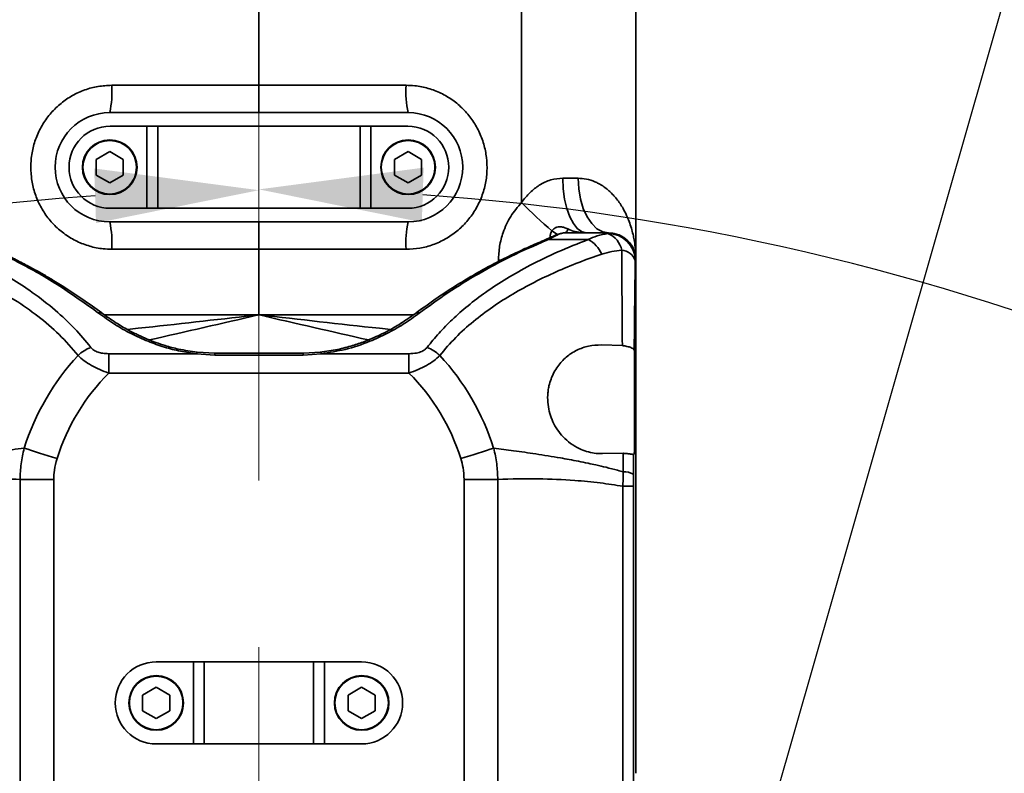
# Model space of a CAD drawing. Header units: millimetres. Extents: x 7702 to 16913, y -3294 to 4428.
# Tile 44 of 88: x 10463 to 10643, y 2411 to 2549. Entities that reach past the tile are written whole.
import ezdxf

# ---------------------------------------------------------------- set-up
doc = ezdxf.new("R2010")
doc.units = ezdxf.units.MM
doc.header["$LTSCALE"] = 6
doc.header["$PDSIZE"] = -1
doc.linetypes.add('CENTERX2', pattern=[20.32, 12.7, -2.54, 2.54, -2.54])
doc.layers.add('中心线', color=4, linetype='CENTERX2', lineweight=20)
doc.layers.add('虚拟位置', color=2, linetype='Continuous')
doc.dimstyles.new('ISO-25', dxfattribs={"dimtxt": 40, "dimasz": 30, "dimexe": 10, "dimexo": 0.625, "dimtad": 1, "dimtoh": 1, "dimdec": 1, "dimtxsty": 'Standard', "dimcen": 2.5, "dimclrd": 1, "dimclre": 1, "dimclrt": 4, "dimadec": 0, "dimazin": 0, "dimtfac": 1, "dimtdec": 1, "dimtmove": 0, "dimatfit": 3, "dimfxl": 1, "dimarcsym": 0})

# ---------------------------------------------------------------- blocks, each defined once
blk = doc.blocks.new('*D19')
at = {"layer": 'Defpoints', "color": 0, "linetype": 'ByBlock', "transparency": 16777216}
for p in [(10507.09, 2890.52), (10071.17, 2699.2), (10417.95, 2508.34), (10507.09, 2076.65), (10507.09, 1976.65)]:
    blk.add_point(p, dxfattribs=at)
at = {"layer": '中心线', "color": 1, "linetype": 'ByBlock', "lineweight": -2, "transparency": 16777216}
blk.add_arc((10507.09, 2076.65), 440.8, 93.9002, 121.0998, dxfattribs=at)
at = {"layer": '中心线', "color": 1, "linetype": 'ByBlock', "transparency": 16777216}
for points in [[(10476.94, 2521.43), (10477.28, 2511.43), (10507.09, 2517.45)], [(10282.13, 2449.9), (10276.68, 2458.28), (10254.26, 2437.73)]]:
    blk.add_solid(points, dxfattribs=at)
at = {"layer": '中心线', "color": 4, "linetype": 'ByBlock', "transparency": 16777216, "insert": (10368.34, 2516.72), "char_height": 40, "attachment_point": 5, "rotation": 17.5}
blk.add_mtext('{\\C3;35°}', dxfattribs=at)
blk = doc.blocks.new('*D20')
at = {"layer": 'Defpoints', "color": 0, "linetype": 'ByBlock', "transparency": 16777216}
for p in [(10507.09, 2890.52), (10860.79, 2339.97), (11255.54, 2208.62), (10507.09, 2076.65), (10507.09, 1976.65)]:
    blk.add_point(p, dxfattribs=at)
at = {"layer": '中心线', "color": 1, "linetype": 'ByBlock', "lineweight": -2, "transparency": 16777216}
blk.add_arc((10507.09, 2076.65), 440.95, 13.8989, 86.1011, dxfattribs=at)
at = {"layer": '中心线', "color": 1, "linetype": 'ByBlock', "transparency": 16777216}
for points in [[(10536.9, 2511.58), (10537.24, 2521.58), (10507.09, 2517.6)], [(10940.02, 2183.6), (10930.24, 2181.53), (10941.34, 2153.22)]]:
    blk.add_solid(points, dxfattribs=at)
at = {"layer": '中心线', "color": 4, "linetype": 'ByBlock', "transparency": 16777216, "insert": (10803.79, 2430.24), "char_height": 40, "attachment_point": 5, "rotation": 320}
blk.add_mtext('{\\C3;80°}', dxfattribs=at)
blk = doc.blocks.new('*D24')
at = {"layer": 'Defpoints', "color": 0, "linetype": 'ByBlock', "transparency": 16777216}
for p in [(10507.09, 2890.52), (10716.59, 2807.2), (10619.11, 2671.33), (10507.09, 2076.65), (10507.09, 1976.65)]:
    blk.add_point(p, dxfattribs=at)
at = {"layer": '中心线', "color": 1, "linetype": 'ByBlock', "lineweight": -2, "transparency": 16777216}
blk.add_arc((10507.09, 2076.65), 605.14, 76.83925, 87.15925, dxfattribs=at)
at = {"layer": '中心线', "color": 1, "linetype": 'ByBlock', "transparency": 16777216}
for points in [[(10536.96, 2676.05), (10537.21, 2686.04), (10507.09, 2681.79)], [(10646.13, 2670.73), (10643.61, 2661.05), (10673.91, 2658.34)]]:
    blk.add_solid(points, dxfattribs=at)
at = {"layer": '中心线', "color": 4, "linetype": 'ByBlock', "transparency": 16777216, "insert": (10594.19, 2696.32), "char_height": 40, "attachment_point": 5, "rotation": 351.9993}
blk.add_mtext('{\\C3;16°}', dxfattribs=at)
blk = doc.blocks.new('*D25')
at = {"layer": 'Defpoints', "color": 0, "transparency": 16777216}
for p in [(10757.15, 2948.88), (10071.17, 2699.2), (10071.17, 2699.2), (10213.51, 2649.26), (10638.49, 2239.8)]:
    blk.add_point(p, dxfattribs=at)
at = {"layer": '中心线', "color": 1, "lineweight": -2, "transparency": 16777216}
blk.add_arc((10071.17, 2699.2), 150.84, 332.4139, 8.5861, dxfattribs=at)
at = {"layer": '中心线', "color": 1, "transparency": 16777216}
for points in [[(10215.48, 2720.49), (10225.17, 2722.96), (10212.92, 2750.79)], [(10209.05, 2626.61), (10200.69, 2632.09), (10188.4, 2604.27)]]:
    blk.add_solid(points, dxfattribs=at)
at = {"layer": '中心线', "color": 4, "transparency": 16777216, "insert": (10199.61, 2677.71), "char_height": 40, "attachment_point": 5, "rotation": 80.5}
blk.add_mtext('{\\C3;59°}', dxfattribs=at)
blk = doc.blocks.new('*D26')
at = {"layer": 'Defpoints', "color": 0, "transparency": 16777216}
for p in [(10716.59, 2807.2), (10716.59, 2807.2), (10667.52, 2546.67), (10507.09, 2076.65), (10716.58, 2077.2)]:
    blk.add_point(p, dxfattribs=at)
at = {"layer": '中心线', "color": 1, "lineweight": -2, "transparency": 16777216}
for start, end in [(241.0247, 247.5116), (253.9985, 269.9985), (276.4854, 282.9724)]:
    blk.add_arc((10716.59, 2807.2), 265.12, start, end, dxfattribs=at)
at = {"layer": '中心线', "color": 1, "transparency": 16777216}
for points in [[(10616.84, 2566.97), (10613.54, 2557.52), (10643.51, 2552.36)], [(10746.82, 2538.79), (10746.26, 2548.77), (10716.59, 2542.08)]]:
    blk.add_solid(points, dxfattribs=at)
at = {"layer": '中心线', "color": 4, "transparency": 16777216, "insert": (10682.56, 2565.09), "char_height": 40, "attachment_point": 5, "rotation": 351.9985}
blk.add_mtext('{\\C3;16°}', dxfattribs=at)

msp = doc.modelspace()

# ---------------------------------------------------------------- linework, layer by layer
at = {"color": 7, "linetype": 'Continuous', "lineweight": 35, "ltscale": 2}
for p, q in [((10507.09, 2579.65), (10507.09, 2536.65)), ((10576.09, 2579.63), (10576.09, 2504.65)), ((10507.09, 2536.65), (10507.09, 2531.65)), ((10534.39, 2531.65), (10479.79, 2531.65)), ((10486.59, 2529.15), (10479.84, 2529.15)), ((10486.59, 2514.15), (10486.59, 2529.15)), ((10486.59, 2529.15), (10488.59, 2529.15)), ((10488.59, 2514.15), (10488.59, 2529.15)), ((10525.59, 2529.15), (10488.59, 2529.15)), ((10525.59, 2514.15), (10525.59, 2529.15)), ((10525.59, 2529.15), (10527.59, 2529.15)), ((10527.59, 2529.15), (10527.59, 2514.15)), ((10534.34, 2529.15), (10527.59, 2529.15)), ((10479.79, 2524.51), (10477.31, 2523.08)), ((10482.27, 2523.08), (10479.79, 2524.51)), ((10534.39, 2524.51), (10531.91, 2523.08)), ((10536.87, 2523.08), (10534.39, 2524.51)), ((10477.31, 2523.08), (10477.31, 2520.22)), ((10482.27, 2520.22), (10482.27, 2523.08)), ((10531.91, 2523.08), (10531.91, 2520.22)), ((10536.87, 2520.22), (10536.87, 2523.08)), ((10477.31, 2520.22), (10479.79, 2518.79)), ((10479.79, 2518.79), (10482.27, 2520.22)), ((10531.91, 2520.22), (10534.39, 2518.79)), ((10534.39, 2518.79), (10536.87, 2520.22)), ((10486.59, 2514.15), (10479.84, 2514.15)), ((10488.59, 2514.15), (10486.59, 2514.15)), ((10525.59, 2514.15), (10488.59, 2514.15)), ((10527.59, 2514.15), (10525.59, 2514.15)), ((10534.34, 2514.15), (10527.59, 2514.15)), ((10479.79, 2511.65), (10534.39, 2511.65)), ((10507.09, 2511.65), (10507.09, 2506.65)), ((10559.59, 2508.41), (10559.22, 2508.25)), ((10559.98, 2508.41), (10567.35, 2508.41)), ((10562.85, 2509.65), (10570.99, 2509.65)), ((10563.04, 2509.65), (10562.85, 2509.65)), ((10563.09, 2509.65), (10563.04, 2509.65)), ((10571.09, 2509.65), (10567.09, 2509.65)), ((10571.77, 2509.59), (10570.99, 2509.65)), ((10571.09, 2509.65), (10570.99, 2509.65)), ((10571.88, 2509.57), (10570.99, 2509.64)), ((10571.09, 2509.65), (10571.09, 2509.65)), ((10507.09, 2506.65), (10507.09, 2494.65)), ((10576.09, 2504.65), (10575.99, 2504.65)), ((10576.09, 2410.77), (10576.09, 2504.65)), ((10569.77, 2489.14), (10573.6, 2489.03)), ((10479.63, 2487.54), (10479.63, 2484)), ((10479.63, 2487.54), (10495.68, 2487.54)), ((10499, 2487.3), (10495.68, 2487.54)), ((10499.02, 2487.64), (10495.78, 2487.83)), ((10515.18, 2487.64), (10499, 2487.64)), ((10515.18, 2487.3), (10499, 2487.3)), ((10518.4, 2487.83), (10515.18, 2487.64)), ((10518.5, 2487.54), (10515.18, 2487.3)), ((10518.5, 2487.54), (10534.55, 2487.54)), ((10534.55, 2487.54), (10534.55, 2484)), ((10575.77, 2488.16), (10575.83, 2488.1)), ((10575.83, 2488.1), (10575.83, 2472.63)), ((10479.63, 2484), (10534.55, 2484)), ((10573.73, 2469.32), (10569.95, 2469.26)), ((10575.76, 2469.14), (10575.63, 2469.01)), ((10469.55, 2464.55), (10463.37, 2464.55)), ((10463.37, 2464.55), (10463.37, 2382.74)), ((10469.55, 2464.55), (10469.55, 2382.74)), ((10544.63, 2382.74), (10544.63, 2464.55)), ((10544.63, 2464.55), (10550.81, 2464.55)), ((10550.81, 2382.74), (10550.81, 2464.55)), ((10573.71, 2463.29), (10573.71, 2384)), ((10575.62, 2463.29), (10573.71, 2463.29)), ((10575.62, 2463.29), (10575.62, 2384)), ((10495.09, 2431.15), (10488.29, 2431.15)), ((10495.09, 2416.15), (10495.09, 2431.15)), ((10495.09, 2431.15), (10497.09, 2431.15)), ((10497.09, 2416.15), (10497.09, 2431.15)), ((10517.09, 2431.15), (10497.09, 2431.15)), ((10517.09, 2416.15), (10517.09, 2431.15)), ((10517.09, 2431.15), (10519.09, 2431.15)), ((10519.09, 2431.15), (10519.09, 2416.15)), ((10525.89, 2431.15), (10519.09, 2431.15)), ((10488.29, 2426.51), (10485.81, 2425.08)), ((10490.77, 2425.08), (10488.29, 2426.51)), ((10525.89, 2426.51), (10523.41, 2425.08)), ((10528.37, 2425.08), (10525.89, 2426.51)), ((10485.81, 2425.08), (10485.81, 2422.22)), ((10490.77, 2422.22), (10490.77, 2425.08)), ((10523.41, 2425.08), (10523.41, 2422.22)), ((10528.37, 2422.22), (10528.37, 2425.08)), ((10485.81, 2422.22), (10488.29, 2420.79)), ((10488.29, 2420.79), (10490.77, 2422.22)), ((10523.41, 2422.22), (10525.89, 2420.79)), ((10525.89, 2420.79), (10528.37, 2422.22)), ((10495.09, 2416.15), (10488.29, 2416.15)), ((10497.09, 2416.15), (10495.09, 2416.15)), ((10517.09, 2416.15), (10497.09, 2416.15)), ((10519.09, 2416.15), (10517.09, 2416.15)), ((10525.89, 2416.15), (10519.09, 2416.15))]:
    msp.add_line(p, q, dxfattribs=at)
at = {"color": 8, "linetype": 'Continuous', "lineweight": 35, "ltscale": 2}
for p, q in [((10550.93, 2504.64), (10550.93, 2504.41)), ((10550.93, 2504.64), (10551.38, 2504.64)), ((10499, 2487.3), (10499, 2487.64)), ((10515.18, 2487.3), (10515.18, 2487.64))]:
    msp.add_line(p, q, dxfattribs=at)
at = {"color": 7, "linetype": 'Continuous', "lineweight": 35, "ltscale": 2, "flags": 128}
for points in [[(10555.2, 2579.65), (10555.17, 2543.55), (10555.15, 2515.19)], [(10562.68, 2519.64), (10562.76, 2517.69), (10563.02, 2515.82), (10563.42, 2514.09), (10563.97, 2512.57), (10564.64, 2511.33), (10565.4, 2510.41), (10566.23, 2509.84), (10567.09, 2509.65)], [(10565.5, 2519.64), (10565.61, 2517.69), (10565.93, 2515.82), (10566.45, 2514.09), (10567.14, 2512.57), (10567.99, 2511.33), (10568.95, 2510.41), (10570, 2509.84), (10571.09, 2509.65)], [(10470.14, 2468.35), (10469.33, 2468.61), (10468.52, 2468.86), (10467.73, 2469.11), (10466.95, 2469.36), (10466.2, 2469.6), (10465.47, 2469.83), (10464.78, 2470.05), (10464.13, 2470.25)], [(10544.04, 2468.35), (10544.85, 2468.61), (10545.66, 2468.86), (10546.45, 2469.11), (10547.23, 2469.36), (10547.98, 2469.6), (10548.71, 2469.83), (10549.4, 2470.05), (10550.05, 2470.25)]]:
    msp.add_lwpolyline(points, dxfattribs=at)
at = {"color": 7, "linetype": 'Continuous', "lineweight": 35, "ltscale": 2}
for centre, radius in [((10479.79, 2521.65), 5), ((10479.79, 2521.65), 4.9), ((10534.39, 2521.65), 5), ((10534.39, 2521.65), 4.9), ((10488.29, 2423.65), 5), ((10488.29, 2423.65), 4.9), ((10525.89, 2423.65), 5), ((10525.89, 2423.65), 4.9)]:
    msp.add_circle(centre, radius, dxfattribs=at)
for centre, radius, start, end in [((10462.4, 2535.4), 17.79, 347.8144, 4.0065), ((10551.78, 2535.4), 17.79, 175.9935, 192.1856), ((10479.79, 2521.65), 10, 90, 270), ((10534.39, 2521.65), 10, 270, 90), ((10479.84, 2521.65), 7.5, 90, 180), ((10534.34, 2521.65), 7.5, 0, 90), ((10479.79, 2521.65), 5, 90, 270), ((10479.79, 2521.65), 5, 0, 90), ((10534.39, 2521.65), 5, 90, 270), ((10534.39, 2521.65), 5, 0, 90), ((10479.84, 2521.65), 7.5, 180, 270), ((10534.34, 2521.65), 7.5, 270, 0), ((10618.84, 2578.04), 89.48, 224.6191, 229.4957), ((10462.27, 2507.89), 17.92, 356.0195, 12.1004), ((10551.91, 2507.89), 17.92, 167.8995, 183.9804), ((10562.77, 2510.48), 0.891, 291.2564, 352.2301), ((10564.75, 2503.49), 5.57, 24.1703, 62.2108), ((10569.54, 2505.79), 3.99, 9.619, 69.251), ((10570.96, 2504.53), 5, 0.4525, 90.0025), ((10573.25, 2503.59), 2.88, 19.8514, 85.3789), ((10536.13, 2494.51), 0.553, 55.5643, 121.3559), ((10479.15, 2481.64), 7.6, 111.9011, 132.6488), ((10535.03, 2481.64), 7.6, 47.3512, 68.099), ((10507.09, 2456.65), 45.06, 137.2565, 162.4262), ((10507.09, 2456.65), 45.06, 17.5738, 42.7435), ((10507.09, 2456.65), 38.76, 135.1163, 162.4262), ((10507.09, 2456.65), 38.76, 17.5738, 44.8837), ((10573.93, 2462.46), 3.47, 60.8521, 93.0416), ((10488.29, 2423.65), 7.5, 90, 180), ((10525.89, 2423.65), 7.5, 0, 90), ((10488.29, 2423.65), 5, 90, 270), ((10488.29, 2423.65), 5, 0, 90), ((10525.89, 2423.65), 5, 90, 270), ((10525.89, 2423.65), 5, 0, 90), ((10488.29, 2423.65), 7.5, 180, 270), ((10525.89, 2423.65), 7.5, 270, 0)]:
    msp.add_arc(centre, radius, start, end, dxfattribs=at)
at = {"color": 8, "linetype": 'Continuous', "lineweight": 35, "ltscale": 2}
for centre, radius, start, end in [((10564.69, 2515.63), 6.89, 234.8182, 245.5393), ((10559.39, 2507.78), 0.499, 66.2437, 110.5444), ((10559.78, 2507.91), 0.545, 68.6258, 111.357), ((10570.99, 2504.65), 5, 359.9912, 80.9739), ((10478.05, 2494.51), 0.553, 58.6361, 124.4441), ((10496.11, 2487.54), 0.431, 138.935, 180.2575), ((10518.07, 2487.54), 0.432, 359.7528, 41.0547)]:
    msp.add_arc(centre, radius, start, end, dxfattribs=at)
at = {"color": 7, "linetype": 'Continuous', "lineweight": 35, "ltscale": 2}
for points, knots in [([(10480.15, 2506.65), (10479.62, 2506.66), (10478.26, 2506.71), (10476.1, 2507.15), (10473.75, 2508.04), (10471.59, 2509.32), (10469.67, 2510.94), (10468.06, 2512.87), (10466.78, 2515.03), (10465.88, 2517.39), (10465.38, 2519.86), (10465.3, 2522.39), (10465.62, 2524.9), (10466.37, 2527.32), (10467.51, 2529.59), (10469.02, 2531.63), (10470.83, 2533.39), (10472.92, 2534.82), (10475.21, 2535.86), (10477.64, 2536.52), (10479.31, 2536.6), (10480.15, 2536.65)], [0, 0, 0, 0, 0.033678, 0.0872515, 0.1408272, 0.194345, 0.2478648, 0.3013339, 0.3548052, 0.4083638, 0.4619229, 0.5157191, 0.5695149, 0.6235136, 0.6775113, 0.7314781, 0.7854436, 0.8391588, 0.8928718, 0.9464367, 1, 1, 1, 1]), ([(10480.15, 2536.65), (10484.64, 2536.65), (10493.61, 2536.65), (10502.6, 2536.65), (10507.09, 2536.65)], [0, 0, 0, 0, 0.500224, 1, 1, 1, 1]), ([(10507.09, 2536.65), (10511.59, 2536.65), (10520.58, 2536.65), (10529.55, 2536.65), (10534.03, 2536.65)], [0, 0, 0, 0, 0.500416, 1, 1, 1, 1]), ([(10534.03, 2536.65), (10534.56, 2536.63), (10535.92, 2536.59), (10538.08, 2536.14), (10540.43, 2535.26), (10542.59, 2533.97), (10544.51, 2532.35), (10546.12, 2530.42), (10547.4, 2528.26), (10548.3, 2525.9), (10548.8, 2523.43), (10548.89, 2520.9), (10548.56, 2518.39), (10547.81, 2515.97), (10546.67, 2513.7), (10545.17, 2511.66), (10543.35, 2509.9), (10541.26, 2508.48), (10538.98, 2507.43), (10536.54, 2506.77), (10534.87, 2506.69), (10534.04, 2506.65)], [0, 0, 0, 0, 0.0336908, 0.0872623, 0.1408358, 0.1943536, 0.2478737, 0.3013461, 0.3548208, 0.4083897, 0.4619587, 0.5157617, 0.5695653, 0.6235621, 0.6775571, 0.7315121, 0.7854638, 0.83917, 0.8928735, 0.9464376, 1, 1, 1, 1]), ([(10562.68, 2519.64), (10561.95, 2519.58), (10560.48, 2519.46), (10558.43, 2518.47), (10556.6, 2517.05), (10555.65, 2515.84), (10555.15, 2515.19)], [0, 0, 0, 0, 0.253442, 0.511584, 0.73763, 1, 1, 1, 1]), ([(10565.5, 2519.64), (10564.99, 2519.64), (10564.08, 2519.64), (10563.11, 2519.64), (10562.68, 2519.64)], [0, 0, 0, 0, 0.559979, 1, 1, 1, 1]), ([(10576.09, 2504.65), (10576.08, 2505.03), (10576.07, 2505.83), (10575.96, 2507.08), (10575.79, 2508.27), (10575.55, 2509.42), (10575.25, 2510.55), (10574.86, 2511.71), (10574.35, 2512.92), (10573.8, 2514), (10573.18, 2515), (10572.57, 2515.84), (10571.94, 2516.57), (10571.3, 2517.21), (10570.61, 2517.81), (10569.9, 2518.3), (10569.21, 2518.7), (10568.32, 2519.13), (10567.11, 2519.54), (10566.01, 2519.61), (10565.5, 2519.64)], [0, 0, 0, 0, 0.0589025, 0.1231132, 0.1926238, 0.2444592, 0.3042015, 0.3717922, 0.43231, 0.5033387, 0.5568741, 0.610539, 0.6601346, 0.7003659, 0.7448606, 0.7947318, 0.8252777, 0.858466, 0.9341055, 1, 1, 1, 1]), ([(10555.15, 2515.19), (10554.45, 2514.37), (10553.05, 2512.72), (10551.79, 2509.95), (10551.05, 2507.23), (10550.97, 2505.5), (10550.93, 2504.64)], [0, 0, 0, 0, 0.277125, 0.556899, 0.77823, 1, 1, 1, 1]), ([(10560.72, 2510), (10560.82, 2510.13), (10561.01, 2510.38), (10561.33, 2510.58), (10561.7, 2510.72), (10562.2, 2510.79), (10562.94, 2510.66), (10563.39, 2510.47), (10563.65, 2510.36)], [0, 0, 0, 0, 0.1349551, 0.2704361, 0.3149524, 0.4700012, 0.6895589, 1, 1, 1, 1]), ([(10563.65, 2510.36), (10564.08, 2510.18), (10564.95, 2509.83), (10566.1, 2509.67), (10566.85, 2509.65), (10567.09, 2509.65), (10567.09, 2509.65)], [0, 0, 0, 0, 0.403973, 0.815549, 0.995631, 1, 1, 1, 1]), ([(10446.83, 2508.41), (10448.71, 2507.68), (10452.33, 2506.26), (10457.3, 2503.86), (10461.7, 2501.39), (10465.85, 2498.67), (10469.75, 2495.64), (10473.35, 2492.28), (10475.35, 2489.86), (10476.31, 2488.7)], [0, 0, 0, 0, 0.166715, 0.322104, 0.458971, 0.587815, 0.737354, 0.873636, 1, 1, 1, 1]), ([(10477.74, 2494.97), (10475.4, 2496.65), (10470.59, 2500.09), (10462.86, 2504.54), (10457.4, 2506.98), (10454.59, 2508.24)], [0, 0, 0, 0, 0.315092, 0.64694, 1, 1, 1, 1]), ([(10478.33, 2494.99), (10477.19, 2495.82), (10475.08, 2497.36), (10472.15, 2499.29), (10469.78, 2500.77), (10467.82, 2501.93), (10465.9, 2503.01), (10463.79, 2504.15), (10461.28, 2505.42), (10458.33, 2506.82), (10456.16, 2507.74), (10454.97, 2508.25)], [0, 0, 0, 0, 0.153944, 0.282236, 0.384876, 0.462773, 0.535503, 0.630362, 0.730823, 0.852455, 1, 1, 1, 1]), ([(10559.21, 2508.25), (10558.33, 2507.88), (10556.72, 2507.2), (10554.58, 2506.22), (10552.8, 2505.36), (10551.03, 2504.48), (10548.95, 2503.38), (10546.35, 2501.94), (10543.26, 2500.09), (10539.68, 2497.78), (10537.18, 2495.96), (10535.85, 2494.99)], [0, 0, 0, 0, 0.109628, 0.198854, 0.267672, 0.332864, 0.42148, 0.53167, 0.664814, 0.820925, 1, 1, 1, 1]), ([(10559.59, 2508.24), (10557.46, 2507.3), (10553.31, 2505.48), (10547.34, 2502.26), (10541.74, 2498.82), (10538.18, 2496.23), (10536.44, 2494.97)], [0, 0, 0, 0, 0.26733, 0.519573, 0.765648, 1, 1, 1, 1]), ([(10537.87, 2488.7), (10538.58, 2489.57), (10540.03, 2491.35), (10542.53, 2493.88), (10545.37, 2496.39), (10548.7, 2498.91), (10552.49, 2501.39), (10556.9, 2503.86), (10561.86, 2506.27), (10565.48, 2507.68), (10567.35, 2508.41)], [0, 0, 0, 0, 0.094235, 0.191066, 0.299091, 0.412264, 0.541317, 0.678369, 0.833521, 1, 1, 1, 1]), ([(10562.79, 2509.65), (10562.45, 2509.57), (10561.79, 2509.42), (10560.31, 2508.75), (10559.59, 2508.41)], [0, 0, 0, 0, 0.507059, 1, 1, 1, 1]), ([(10559.98, 2508.41), (10559.91, 2508.38), (10559.78, 2508.32), (10559.65, 2508.26), (10559.59, 2508.24)], [0, 0, 0, 0, 0.561277, 1, 1, 1, 1]), ([(10562.85, 2509.65), (10562.59, 2509.58), (10562.03, 2509.44), (10560.69, 2508.77), (10559.98, 2508.41)], [0, 0, 0, 0, 0.475438, 1, 1, 1, 1]), ([(10567.09, 2509.65), (10567.08, 2509.65), (10566.83, 2509.65), (10565.49, 2509.65), (10564.17, 2509.65), (10563.09, 2509.65)], [0, 0, 0, 0, 0.005758, 0.185227, 1, 1, 1, 1]), ([(10567.35, 2508.41), (10567.89, 2508.66), (10569.02, 2509.19), (10570.29, 2509.41), (10570.96, 2509.52)], [0, 0, 0, 0, 0.470647, 1, 1, 1, 1]), ([(10570.99, 2509.65), (10570.98, 2509.64), (10570.97, 2509.63), (10570.96, 2509.56), (10570.96, 2509.52)], [0, 0, 0, 0, 0.559906, 1, 1, 1, 1]), ([(10571.09, 2509.65), (10571.75, 2509.57), (10573.06, 2509.42), (10574.71, 2508.27), (10575.87, 2506.61), (10576.02, 2505.3), (10576.09, 2504.65)], [0, 0, 0, 0, 0.25, 0.500003, 0.750001, 1, 1, 1, 1]), ([(10507.09, 2506.65), (10502.59, 2506.65), (10493.6, 2506.65), (10484.63, 2506.65), (10480.15, 2506.65)], [0, 0, 0, 0, 0.5004001, 1, 1, 1, 1]), ([(10534.04, 2506.65), (10529.55, 2506.65), (10520.57, 2506.65), (10511.58, 2506.65), (10507.09, 2506.65)], [0, 0, 0, 0, 0.500232, 1, 1, 1, 1]), ([(10569.83, 2505.77), (10570.44, 2505.94), (10571.62, 2506.28), (10572.87, 2506.4), (10573.48, 2506.46)], [0, 0, 0, 0, 0.516489, 1, 1, 1, 1]), ([(10573.48, 2506.46), (10573.5, 2503.52), (10573.53, 2497.82), (10573.58, 2491.9), (10573.6, 2489.03)], [0, 0, 0, 0, 0.514281, 1, 1, 1, 1]), ([(10444.35, 2505.77), (10446.45, 2505.01), (10450.66, 2503.5), (10456.72, 2500.7), (10462.07, 2497.68), (10466.69, 2494.45), (10470.63, 2491.12), (10472.87, 2488.53), (10474, 2487.23)], [0, 0, 0, 0, 0.187207, 0.374222, 0.56098, 0.707517, 0.853841, 1, 1, 1, 1]), ([(10540.19, 2487.23), (10541.14, 2488.34), (10543.04, 2490.57), (10546.31, 2493.48), (10549.82, 2496.13), (10553.55, 2498.5), (10557.44, 2500.63), (10561.46, 2502.54), (10565.59, 2504.27), (10568.42, 2505.27), (10569.83, 2505.77)], [0, 0, 0, 0, 0.124565, 0.249237, 0.374056, 0.499023, 0.624123, 0.749331, 0.874632, 1, 1, 1, 1]), ([(10575.95, 2504.57), (10575.93, 2502.9), (10575.89, 2499.69), (10575.83, 2494.24), (10575.79, 2490.4), (10575.77, 2488.16)], [0, 0, 0, 0, 0.311135, 0.597168, 1, 1, 1, 1]), ([(10575.99, 2504.65), (10575.98, 2504.64), (10575.97, 2504.64), (10575.96, 2504.59), (10575.95, 2504.57)], [0, 0, 0, 0, 0.55988, 1, 1, 1, 1]), ([(10495.68, 2487.54), (10494.7, 2487.68), (10492.69, 2487.95), (10489.7, 2488.73), (10486.65, 2489.81), (10483.58, 2491.22), (10480.52, 2492.96), (10478.69, 2494.28), (10477.74, 2494.97)], [0, 0, 0, 0, 0.138006, 0.284754, 0.440343, 0.613464, 0.799979, 1, 1, 1, 1]), ([(10495.78, 2487.83), (10494.64, 2487.99), (10492.64, 2488.27), (10490.15, 2488.94), (10488.25, 2489.57), (10486.62, 2490.21), (10484.93, 2490.97), (10482.99, 2491.95), (10480.69, 2493.3), (10479.17, 2494.39), (10478.34, 2494.98)], [0, 0, 0, 0, 0.165654, 0.290122, 0.38005, 0.467623, 0.557278, 0.669566, 0.817129, 1, 1, 1, 1]), ([(10535.84, 2494.98), (10535.06, 2494.42), (10533.65, 2493.41), (10531.52, 2492.14), (10529.75, 2491.21), (10528.12, 2490.45), (10526.33, 2489.71), (10524.11, 2488.96), (10521.39, 2488.24), (10519.36, 2487.96), (10518.28, 2487.81)], [0, 0, 0, 0, 0.1695704, 0.3063835, 0.4105041, 0.4921708, 0.5898458, 0.7071297, 0.843877, 1, 1, 1, 1]), ([(10536.44, 2494.97), (10535.49, 2494.28), (10533.66, 2492.96), (10530.6, 2491.22), (10527.08, 2489.61), (10523.08, 2488.24), (10519.98, 2487.77), (10518.5, 2487.54)], [0, 0, 0, 0, 0.200908, 0.386263, 0.559957, 0.791215, 1, 1, 1, 1]), ([(10476.31, 2488.7), (10476.48, 2488.52), (10476.82, 2488.16), (10477.62, 2487.8), (10478.57, 2487.58), (10479.25, 2487.55), (10479.63, 2487.54)], [0, 0, 0, 0, 0.2319408, 0.4779838, 0.7092196, 1, 1, 1, 1]), ([(10534.55, 2487.54), (10535.02, 2487.56), (10535.84, 2487.59), (10536.83, 2487.9), (10537.49, 2488.27), (10537.74, 2488.56), (10537.87, 2488.7)], [0, 0, 0, 0, 0.358646, 0.630983, 0.818142, 1, 1, 1, 1]), ([(10569.95, 2469.26), (10569.45, 2469.27), (10568.49, 2469.3), (10567.06, 2469.62), (10565.6, 2470.19), (10564.13, 2471.05), (10562.78, 2472.23), (10561.68, 2473.59), (10560.86, 2475.05), (10560.27, 2476.61), (10559.95, 2478.27), (10559.9, 2479.67), (10560.01, 2480.81), (10560.19, 2481.81), (10560.52, 2482.93), (10561.06, 2484.13), (10561.94, 2485.53), (10563.29, 2487), (10565.21, 2488.23), (10567.39, 2489.05), (10568.98, 2489.11), (10569.77, 2489.14)], [0, 0, 0, 0, 0.052008, 0.101546, 0.149473, 0.207998, 0.263343, 0.311212, 0.357672, 0.402578, 0.447925, 0.497232, 0.522606, 0.548866, 0.589944, 0.632415, 0.677049, 0.755618, 0.838486, 0.918882, 1, 1, 1, 1]), ([(10573.6, 2489.03), (10573.89, 2488.98), (10574.51, 2488.87), (10575.13, 2488.68), (10575.63, 2488.44), (10575.71, 2488.26), (10575.77, 2488.16)], [0, 0, 0, 0, 0.233785, 0.498243, 0.68337, 1, 1, 1, 1]), ([(10474, 2487.23), (10474.34, 2486.9), (10475.02, 2486.24), (10476.41, 2485.37), (10477.95, 2484.6), (10479.07, 2484.2), (10479.63, 2484)], [0, 0, 0, 0, 0.249917, 0.497184, 0.746146, 1, 1, 1, 1]), ([(10534.55, 2484), (10535.12, 2484.2), (10536.23, 2484.6), (10537.78, 2485.37), (10539.16, 2486.25), (10539.84, 2486.9), (10540.19, 2487.23)], [0, 0, 0, 0, 0.253887, 0.502861, 0.750125, 1, 1, 1, 1]), ([(10575.83, 2472.63), (10575.83, 2472.13), (10575.83, 2471.19), (10575.81, 2470.04), (10575.79, 2469.42), (10575.78, 2469.18), (10575.77, 2469.15), (10575.76, 2469.14)], [0, 0, 0, 0, 0.320624, 0.599517, 0.811074, 0.906051, 1, 1, 1, 1]), ([(10440.44, 2465.93), (10440.7, 2466), (10441.47, 2466.22), (10442.82, 2466.57), (10444.38, 2466.95), (10445.84, 2467.28), (10447.2, 2467.57), (10449.18, 2467.98), (10451.76, 2468.46), (10455.49, 2469.07), (10459.58, 2469.67), (10462.68, 2470.07), (10464.13, 2470.25)], [0, 0, 0, 0, 0.034577, 0.098363, 0.174391, 0.234038, 0.284913, 0.347447, 0.485347, 0.612908, 0.818555, 1, 1, 1, 1]), ([(10464.13, 2470.25), (10463.91, 2469.3), (10463.48, 2467.43), (10463.41, 2465.5), (10463.37, 2464.55)], [0, 0, 0, 0, 0.506903, 1, 1, 1, 1]), ([(10550.81, 2464.55), (10550.77, 2465.5), (10550.7, 2467.43), (10550.27, 2469.3), (10550.05, 2470.25)], [0, 0, 0, 0, 0.493097, 1, 1, 1, 1]), ([(10550.05, 2470.25), (10551.27, 2470.1), (10553.84, 2469.77), (10557.91, 2469.19), (10561.29, 2468.65), (10563.89, 2468.18), (10565.58, 2467.86), (10567.21, 2467.52), (10568.91, 2467.16), (10570.71, 2466.74), (10572.37, 2466.31), (10573.41, 2466.02), (10573.75, 2465.93)], [0, 0, 0, 0, 0.1524397, 0.3213958, 0.5108403, 0.5789355, 0.6506111, 0.7258831, 0.7868396, 0.8663919, 0.9567902, 1, 1, 1, 1]), ([(10573.73, 2469.32), (10573.73, 2468.69), (10573.74, 2467.56), (10573.74, 2466.43), (10573.75, 2465.93)], [0, 0, 0, 0, 0.558807, 1, 1, 1, 1]), ([(10575.63, 2469.01), (10575.58, 2469.05), (10575.51, 2469.1), (10575.24, 2469.16), (10574.98, 2469.2), (10574.53, 2469.26), (10573.99, 2469.3), (10573.73, 2469.32)], [0, 0, 0, 0, 0.340903, 0.444327, 0.500458, 0.765216, 1, 1, 1, 1]), ([(10575.63, 2469.01), (10575.63, 2468.35), (10575.63, 2467.18), (10575.62, 2466.01), (10575.62, 2465.49)], [0, 0, 0, 0, 0.562149, 1, 1, 1, 1]), ([(10470.14, 2468.35), (10469.95, 2467.65), (10469.61, 2466.4), (10469.57, 2465.11), (10469.55, 2464.55)], [0, 0, 0, 0, 0.565685, 1, 1, 1, 1]), ([(10544.63, 2464.55), (10544.6, 2465.27), (10544.54, 2466.56), (10544.19, 2467.8), (10544.04, 2468.35)], [0, 0, 0, 0, 0.554358, 1, 1, 1, 1]), ([(10573.75, 2465.93), (10573.74, 2465.44), (10573.73, 2464.56), (10573.71, 2463.68), (10573.71, 2463.29)], [0, 0, 0, 0, 0.55821, 1, 1, 1, 1]), ([(10575.62, 2465.49), (10575.62, 2465.08), (10575.62, 2464.35), (10575.62, 2463.62), (10575.62, 2463.29)], [0, 0, 0, 0, 0.557981, 1, 1, 1, 1]), ([(10440.47, 2463.29), (10442.26, 2463.56), (10446.11, 2464.14), (10451.8, 2464.54), (10457.64, 2464.72), (10461.42, 2464.61), (10463.37, 2464.55)], [0, 0, 0, 0, 0.235827, 0.506217, 0.744687, 1, 1, 1, 1]), ([(10550.81, 2464.55), (10553.28, 2464.62), (10557.98, 2464.74), (10564.23, 2464.43), (10569.4, 2463.96), (10572.32, 2463.51), (10573.71, 2463.29)], [0, 0, 0, 0, 0.3224441, 0.6145974, 0.8174483, 1, 1, 1, 1])]:
    msp.add_open_spline(points, degree=3, knots=knots, dxfattribs=at)
at = {"color": 8, "linetype": 'Continuous', "lineweight": 35, "ltscale": 2}
for points, knots in [([(10560.39, 2508.77), (10560.38, 2508.91), (10560.36, 2509.14), (10560.48, 2509.57), (10560.63, 2509.83), (10560.72, 2510)], [0, 0, 0, 0, 0.354541, 0.583443, 1, 1, 1, 1]), ([(10507.09, 2494.65), (10502.99, 2494.65), (10494.79, 2494.65), (10485.36, 2494.65), (10480.05, 2494.65), (10478.83, 2494.65)], [0, 0, 0, 0, 0.434977, 0.86978, 1, 1, 1, 1]), ([(10483.03, 2491.97), (10483.69, 2492.04), (10491.38, 2492.86), (10499.36, 2493.78), (10506.72, 2494.61), (10507.05, 2494.64), (10507.09, 2494.65)], [0, 0, 0, 0, 0.082235, 0.959277, 0.994852, 1, 1, 1, 1]), ([(10507.09, 2494.65), (10507.05, 2494.64), (10500.37, 2493.1), (10493.69, 2491.57), (10487.05, 2490.05)], [0, 0, 0, 0, 0.005979, 1, 1, 1, 1]), ([(10507.09, 2494.65), (10507.13, 2494.64), (10514.49, 2493.82), (10522.52, 2492.9), (10530.5, 2492.04), (10531.16, 2491.97)], [0, 0, 0, 0, 0.005147, 0.917661, 1, 1, 1, 1]), ([(10535.35, 2494.65), (10533.25, 2494.65), (10523.86, 2494.65), (10514.42, 2494.65), (10507.09, 2494.65)], [0, 0, 0, 0, 0.2235806, 1, 1, 1, 1]), ([(10527.12, 2490.06), (10520.48, 2491.57), (10513.81, 2493.1), (10507.13, 2494.64), (10507.09, 2494.65)], [0, 0, 0, 0, 0.994019, 1, 1, 1, 1])]:
    msp.add_open_spline(points, degree=3, knots=knots, dxfattribs=at)
at = {"layer": '中心线', "ltscale": 2}
msp.add_line((10507.09, 1976.65), (10507.09, 2890.52), dxfattribs=at)
at = {"layer": '虚拟位置'}
msp.add_line((10507.09, 2076.65), (10716.59, 2807.2), dxfattribs=at)

# ---------------------------------------------------------------- dimensions: what is measured, and where the dimension line sits
at = {"layer": '中心线'}
for base, line1, line2, picture, middle in [((10213.51, 2649.26), ((10071.17, 2699.2), (10638.49, 2239.8)), ((10071.17, 2699.2), (10757.15, 2948.88)), '*D25', (10199.61, 2677.71)), ((10667.52, 2546.67), ((10716.59, 2807.2), (10716.58, 2077.2)), ((10507.09, 2076.65), (10716.59, 2807.2)), '*D26', (10682.56, 2565.09))]:
    dim = msp.add_angular_dim_2l(base=base, line1=line1, line2=line2, text='{\\C3;<>}', dimstyle='ISO-25', dxfattribs=at)
    dim.commit()
    dim.dimension.update_dxf_attribs({"geometry": picture, "text_midpoint": middle})
at = {"layer": '中心线', "linetype": 'ByBlock'}
for base, line1, line2, picture, middle in [((10417.95, 2508.34), ((10507.09, 1976.65), (10507.09, 2890.52)), ((10507.09, 2076.65), (10071.17, 2699.2)), '*D19', (10368.34, 2516.72)), ((10860.79, 2339.97), ((11255.54, 2208.62), (10507.09, 2076.65)), ((10507.09, 1976.65), (10507.09, 2890.52)), '*D20', (10803.79, 2430.24)), ((10619.11, 2671.33), ((10507.09, 1976.65), (10507.09, 2890.52)), ((10507.09, 2076.65), (10716.59, 2807.2)), '*D24', (10594.19, 2696.32))]:
    dim = msp.add_angular_dim_2l(base=base, line1=line1, line2=line2, text='{\\C3;<>}', dimstyle='ISO-25', dxfattribs=at)
    dim.commit()
    dim.dimension.update_dxf_attribs({"geometry": picture, "text_midpoint": middle})

doc.saveas('drawing.dxf')
